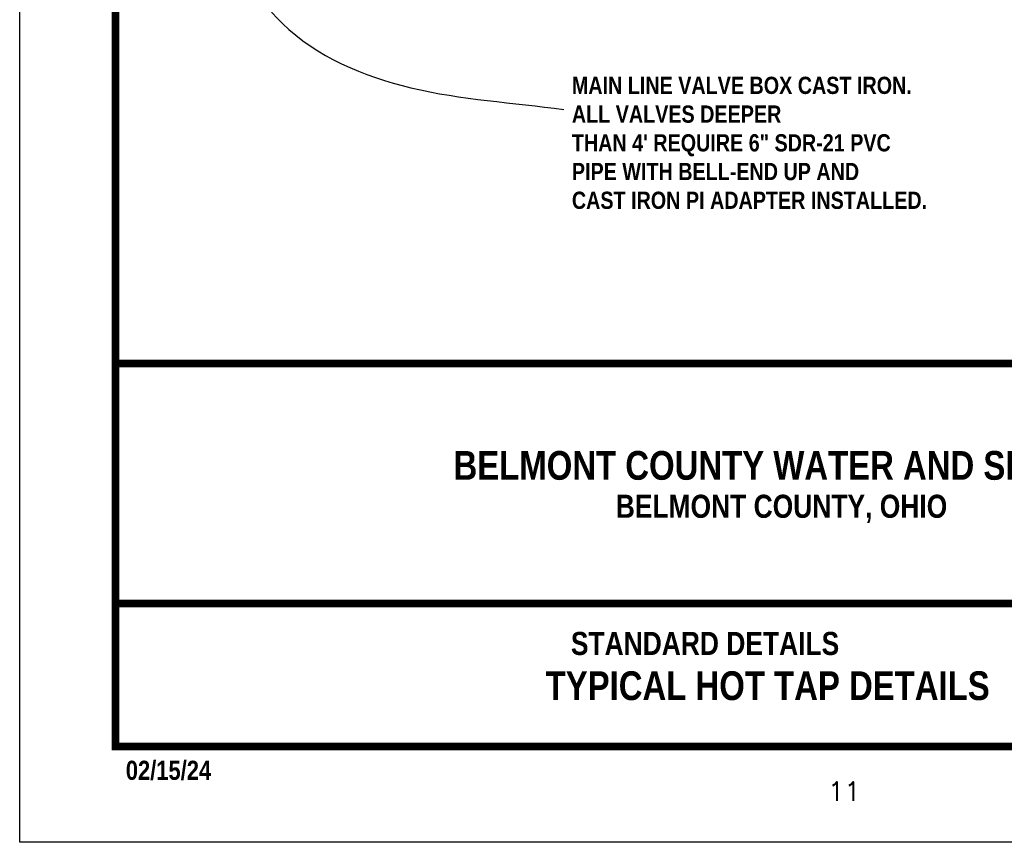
# Model space of a CAD drawing. Extents: x 0.5 to 9, y 0.5 to 11.5.
# Tile 1 of 139: x 0.5 to 5.6, y 0.5 to 4.8. Entities that reach past the tile are written whole.
import ezdxf
from ezdxf.enums import TextEntityAlignment as Align

# ---------------------------------------------------------------- set-up
doc = ezdxf.new("R2010")
doc.units = 0
doc.header["$MEASUREMENT"] = 0
doc.layers.get('DEFPOINTS').update_dxf_attribs({"linetype": 'CONTINUOUS'})
for name, color, linetype in [('BORDER', 7, 'CONTINUOUS'), ('DIMENSIONS', 7, 'CONTINUOUS'), ('TEXT', 7, 'CONTINUOUS')]:
    doc.layers.add(name, color=color, linetype=linetype)
doc.styles.add('ROMANS', font='romans', dxfattribs={"height": 5})
doc.styles.add('TECHNICAL', font='techb___.ttf')
doc.dimstyles.get("Standard").update_dxf_attribs({"dimtxt": 0.18, "dimasz": 0.18, "dimexe": 0.18, "dimexo": 0.0625, "dimgap": 0.09, "dimtad": 0, "dimtih": 1, "dimtoh": 1, "dimdec": 4, "dimzin": 0, "dimdsep": 46, "dimtxsty": 'Standard', "dimcen": 0.09, "dimadec": 0, "dimazin": 0, "dimtfac": 1, "dimtdec": 4, "dimtofl": 0, "dimtmove": 0, "dimatfit": 3, "dimfxl": 1, "dimtolj": 1, "dimtzin": 0, "dimarcsym": 0})

msp = doc.modelspace()

# ---------------------------------------------------------------- linework, layer by layer
at = {"layer": 'BORDER', "const_width": 0.04}
msp.add_lwpolyline([(1, 1), (1, 11), (8.5, 11), (8.5, 1)], close=True, dxfattribs=at)
for points in [[(1, 3), (8.5, 3)], [(1, 1.7467), (8.5, 1.7467)]]:
    msp.add_lwpolyline(points, dxfattribs=at)
at = {"layer": 'DEFPOINTS', "color": 3, "ltscale": 2}
msp.add_lwpolyline([(0.5, 0.5), (0.5, 11.5), (9, 11.5), (9, 0.5)], close=True, dxfattribs=at)

# ---------------------------------------------------------------- texts
at = {"layer": 'BORDER', "style": 'TECHNICAL'}
msp.add_text('02/15/24', height=0.1, dxfattribs=at).set_placement((1.0542, 0.8259))
at = {"layer": 'DIMENSIONS', "color": 7, "insert": (3.384, 4.4975), "char_height": 0.09, "attachment_point": 1, "style": 'TECHNICAL'}
msp.add_mtext('MAIN LINE VALVE BOX CAST IRON.\\PALL VALVES DEEPER\\PTHAN 4\' REQUIRE 6" SDR-21 PVC\\PPIPE WITH BELL-END UP AND \\PCAST IRON PI ADAPTER INSTALLED.', dxfattribs=at)
at = {"layer": 'TEXT', "color": 7, "style": 'TECHNICAL'}
for s, p in [('BELMONT COUNTY WATER AND SEWER DISTRICT', (7.003, 2.468)), ('TYPICAL HOT TAP DETAILS', (5.5663, 1.3178))]:
    msp.add_text(s, height=0.15, dxfattribs=at).set_placement(p, align=Align.MIDDLE_RIGHT)
for s, p in [('BELMONT COUNTY, OHIO', (3.6132, 2.1944)), ('STANDARD DETAILS', (3.3788, 1.4782))]:
    msp.add_text(s, height=0.120395, dxfattribs=at).set_placement(p)
at = {"layer": 'TEXT', "style": 'ROMANS'}
msp.add_text('11', height=0.1, dxfattribs=at).set_placement((4.7208, 0.7161))

# ---------------------------------------------------------------- leaders
at = {"layer": 'DIMENSIONS', "ltscale": 0.5, "path_type": 1}
msp.add_leader([(4.3749, 9.2133), (3.8851, 9.3754), (3.5082, 9.4853), (2.9744, 9.4696), (2.4719, 9.2656), (2.1265, 8.8889), (1.7497, 8.2298), (1.5298, 7.5237), (1.4513, 6.8646), (1.3999, 6.2299), (1.51, 5.4456), (1.8723, 4.7751), (2.5431, 4.4399), (3.3414, 4.3259)], dimstyle='Standard', override={"dimscale": 0.5}, dxfattribs=at)

doc.saveas('drawing.dxf')
